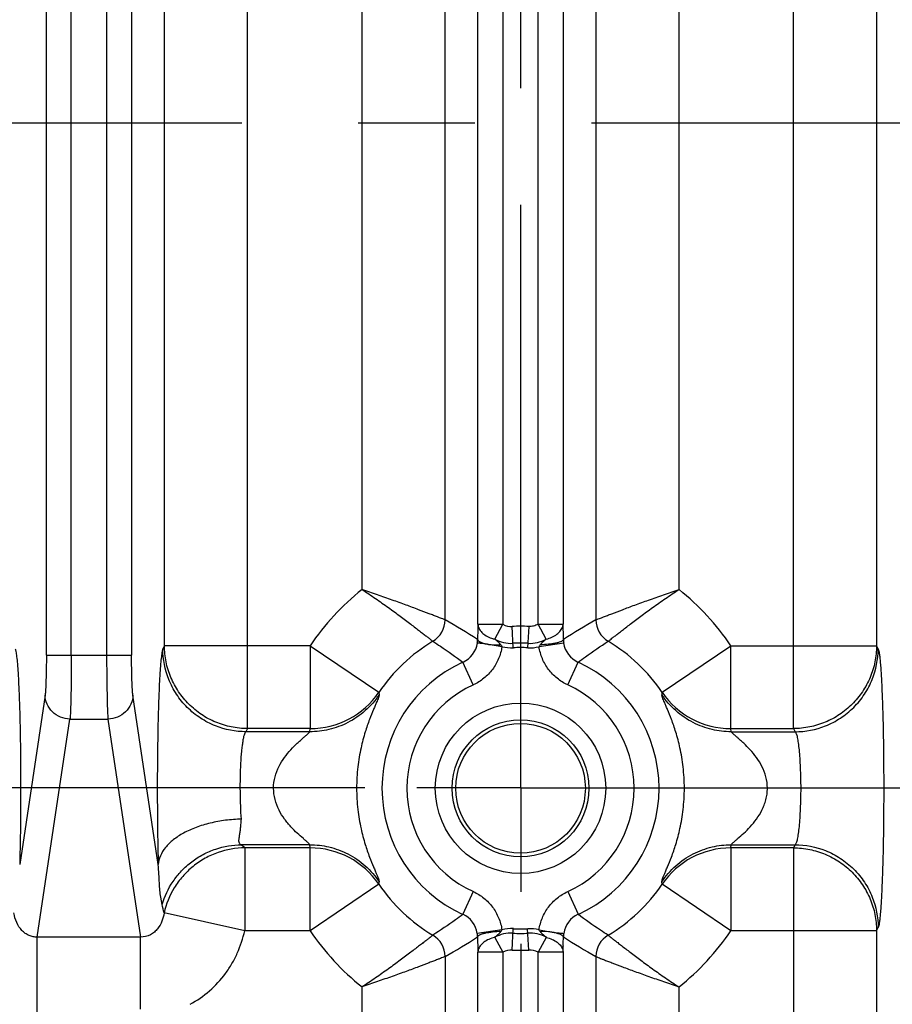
# Model space of a CAD drawing. Header units: inches. Extents: x 0 to 34, y 0 to 22.
# Tile 8 of 57: x 10.4 to 11.5, y 10 to 11.2. Entities that reach past the tile are written whole.
import ezdxf

# ---------------------------------------------------------------- set-up
doc = ezdxf.new("R2010")
doc.units = ezdxf.units.IN
doc.header["$LTSCALE"] = 1.87
doc.header["$MEASUREMENT"] = 0
doc.linetypes.add('CENTER', pattern=[0.6, 0.375, -0.075, 0.075, -0.075])
doc.layers.get('0').update_dxf_attribs({"linetype": 'CONTINUOUS'})
doc.layers.add('DEFAULT_1', color=7, linetype='CENTER')
doc.layers.add('DIMENSIONS', color=7, linetype='CONTINUOUS')
doc.styles.get("Standard").update_dxf_attribs({"font": 'txt', "width": 0.8})
doc.dimstyles.new('DIMSTYLE_1', dxfattribs={"dimtxt": 0.125, "dimasz": 0.18, "dimexe": 0.125, "dimexo": 0.0625, "dimgap": 0.09, "dimtad": 0, "dimtih": 1, "dimtoh": 1, "dimzin": 4, "dimdsep": 46, "dimtxsty": 'STANDARD', "dimblk": '_FILLED', "dimblk1": '_FILLED', "dimblk2": '_FILLED', "dimcen": 0.09, "dimadec": 0, "dimazin": 0, "dimtp": 0.01, "dimtm": 0.01, "dimtfac": 1, "dimtofl": 0, "dimtmove": 0, "dimatfit": 3, "dimldrblk": '_FILLED', "dimfxl": 1, "dimtolj": 1, "dimtzin": 4, "dimarcsym": 0})

# ---------------------------------------------------------------- blocks, each defined once
blk = doc.blocks.new('*D0')
at = {"layer": 'DIMENSIONS', "color": 2, "linetype": 'CONTINUOUS'}
blk.add_line((10.822, 10.2592), (8.101, 10.2592), dxfattribs=at)
at = {"layer": 'DIMENSIONS', "color": 2, "linetype": 'CONTINUOUS', "insert": (8.0385, 10.3217), "char_height": 0.125, "width": 1.025, "attachment_point": 3, "rotation": 0.0002, "line_spacing_factor": 0.9}
blk.add_mtext('.93{\\Ftxt.shx;\\W1.000000;\\H0.125000; }[23.7]', dxfattribs=at)
blk = doc.blocks.new('_FILLED')
at = {"color": 0, "linetype": 'BYBLOCK'}
blk.add_solid([(0, 0), (-1, 0.1736), (-1, -0.1736)], dxfattribs=at)
blk = doc.blocks.new('*D3')
at = {"layer": 'DIMENSIONS', "color": 2, "linetype": 'CONTINUOUS'}
blk.add_line((10.822, 11.8592), (8.101, 11.8592), dxfattribs=at)
at = {"layer": 'DIMENSIONS', "color": 2, "linetype": 'CONTINUOUS', "insert": (8.0385, 11.9217), "char_height": 0.125, "width": 1.125, "attachment_point": 3, "rotation": 0.0002, "line_spacing_factor": 0.9}
blk.add_mtext('2.53{\\Ftxt.shx;\\W1.000000;\\H0.125000; }[64.4]', dxfattribs=at)
blk = doc.blocks.new('*D6')
at = {"layer": 'DIMENSIONS', "color": 2, "linetype": 'CONTINUOUS'}
blk.add_line((11.0095, 10.0716), (11.0095, 8.6368), dxfattribs=at)
at = {"layer": 'DIMENSIONS', "color": 2, "linetype": 'CONTINUOUS', "insert": (10.947, 8.5743), "char_height": 0.125, "width": 1.125, "attachment_point": 3, "rotation": 90, "line_spacing_factor": 0.9}
blk.add_mtext('2.22{\\Ftxt.shx;\\W1.000000;\\H0.125000; }[56.4]', dxfattribs=at)
blk = doc.blocks.new('*D7')
at = {"layer": 'DIMENSIONS', "color": 2, "linetype": 'CONTINUOUS'}
blk.add_line((16.7205, 10.0716), (16.7205, 8.6368), dxfattribs=at)
at = {"layer": 'DIMENSIONS', "color": 2, "linetype": 'CONTINUOUS', "insert": (16.658, 8.5743), "char_height": 0.125, "width": 1.225, "attachment_point": 3, "rotation": 90, "line_spacing_factor": 0.9}
blk.add_mtext('7.93{\\Ftxt.shx;\\W1.000000;\\H0.125000; }[201.5]', dxfattribs=at)
blk = doc.blocks.new('*D8')
at = {"layer": 'DIMENSIONS', "color": 2, "linetype": 'CONTINUOUS'}
blk.add_line((22.9515, 10.0716), (22.9515, 8.6368), dxfattribs=at)
at = {"layer": 'DIMENSIONS', "color": 2, "linetype": 'CONTINUOUS', "insert": (22.889, 8.5743), "char_height": 0.125, "width": 1.325, "attachment_point": 3, "rotation": 90, "line_spacing_factor": 0.9}
blk.add_mtext('14.16{\\Ftxt.shx;\\W1.000000;\\H0.125000; }[359.7]', dxfattribs=at)
blk = doc.blocks.new('*D9')
at = {"layer": 'DIMENSIONS', "color": 2, "linetype": 'CONTINUOUS'}
blk.add_line((23.9905, 10.8716), (23.9905, 8.6368), dxfattribs=at)
at = {"layer": 'DIMENSIONS', "color": 2, "linetype": 'CONTINUOUS', "insert": (23.928, 8.5743), "char_height": 0.125, "width": 1.325, "attachment_point": 3, "rotation": 90, "line_spacing_factor": 0.9}
blk.add_mtext('15.20{\\Ftxt.shx;\\W1.000000;\\H0.125000; }[386.1]', dxfattribs=at)

msp = doc.modelspace()

# ---------------------------------------------------------------- linework, layer by layer
at = {"color": 7, "linetype": 'CONTINUOUS'}
for p, q in [((10.6808, 10.3305), (10.6808, 11.787)), ((11.3378, 10.3305), (11.3378, 11.787)), ((10.4388, 10.4188), (10.4388, 11.6987)), ((10.4688, 10.4188), (10.4688, 11.6987)), ((10.5113, 11.6987), (10.5113, 10.4188)), ((10.5413, 11.6987), (10.5413, 10.4188)), ((10.5809, 10.4301), (10.5809, 11.6874)), ((11.4377, 11.6874), (11.4377, 10.4301)), ((10.9185, 10.4612), (10.9185, 11.6563)), ((10.958, 10.4559), (10.958, 11.6616)), ((10.988, 11.6616), (10.988, 10.4559)), ((11.0306, 10.4559), (11.0306, 11.6616)), ((11.0605, 11.6616), (11.0605, 10.4559)), ((11.1001, 11.6563), (11.1001, 10.4612)), ((10.8186, 10.4977), (10.8186, 11.6198)), ((11.2, 11.6198), (11.2, 10.4977)), ((10.958, 10.4559), (10.988, 10.4559)), ((10.9783, 10.4381), (10.988, 10.4559)), ((11.0006, 10.4277), (10.9993, 10.4534)), ((11.0193, 10.4534), (11.0179, 10.4277)), ((11.0403, 10.4381), (11.0306, 10.4559)), ((11.0306, 10.4559), (11.0605, 10.4559)), ((11.0601, 10.4534), (11.0605, 10.4559)), ((11.0613, 10.4333), (11.0316, 10.429)), ((10.5809, 10.4301), (10.579, 10.4263)), ((10.7561, 10.4301), (10.5809, 10.4301)), ((10.7561, 10.4301), (10.7561, 10.3305)), ((10.7561, 10.4301), (10.8389, 10.3741)), ((10.9869, 10.429), (10.9709, 10.4318)), ((10.9709, 10.4318), (10.974, 10.4315)), ((11.1797, 10.3741), (11.2624, 10.4301)), ((11.2624, 10.3305), (11.2624, 10.4301)), ((11.2624, 10.4301), (11.4377, 10.4301)), ((11.4396, 10.4263), (11.4377, 10.4301)), ((10.4388, 10.4188), (10.5413, 10.4188)), ((10.9525, 10.3831), (10.9401, 10.4104)), ((11.0661, 10.3831), (11.0785, 10.4104)), ((10.4372, 10.3708), (10.4067, 10.1669)), ((10.5734, 10.1669), (10.5429, 10.3708)), ((10.8389, 10.3741), (10.8392, 10.3712)), ((10.4279, 10.0797), (10.4672, 10.342)), ((10.4672, 10.342), (10.5129, 10.342)), ((10.5129, 10.342), (10.5522, 10.0797)), ((10.6808, 10.3305), (10.6789, 10.3267)), ((10.7561, 10.3305), (10.6808, 10.3305)), ((10.7559, 10.3267), (10.7561, 10.3305)), ((11.2627, 10.3267), (11.2624, 10.3305)), ((11.2624, 10.3305), (11.3378, 10.3305)), ((11.3378, 10.3305), (11.3397, 10.3267)), ((10.7559, 10.3267), (10.6789, 10.3267)), ((11.2627, 10.3267), (11.3397, 10.3267)), ((10.7559, 10.1908), (10.6733, 10.1908)), ((10.6775, 10.187), (10.6733, 10.1908)), ((10.6775, 10.187), (10.6775, 10.0874)), ((10.7561, 10.187), (10.6775, 10.187)), ((10.7561, 10.187), (10.7559, 10.1908)), ((10.7561, 10.0874), (10.7561, 10.187)), ((11.2624, 10.187), (11.2627, 10.1908)), ((11.2624, 10.187), (11.2624, 10.0874)), ((11.3378, 10.187), (11.2624, 10.187)), ((11.2627, 10.1908), (11.3397, 10.1908)), ((11.3397, 10.1908), (11.3378, 10.187)), ((11.3378, 10.187), (11.3378, 9.4008)), ((10.8389, 10.1434), (10.7561, 10.0874)), ((11.1797, 10.1434), (11.1794, 10.1463)), ((11.2624, 10.0874), (11.1797, 10.1434)), ((10.578, 10.1189), (10.5764, 10.1276)), ((10.9525, 10.1344), (10.9401, 10.1071)), ((11.0661, 10.1344), (11.0785, 10.1071)), ((10.6775, 10.0874), (10.5804, 10.1088)), ((11.4377, 10.0874), (11.4396, 10.0912)), ((10.4279, 9.9837), (10.4279, 10.0797)), ((10.5522, 10.0797), (10.4279, 10.0797)), ((10.5522, 9.9931), (10.5522, 10.0797)), ((10.7561, 10.0874), (10.6775, 10.0874)), ((10.9869, 10.0885), (10.9573, 10.0842)), ((10.9783, 10.0794), (10.988, 10.0616)), ((10.9993, 10.0641), (11.0006, 10.0898)), ((11.0192, 10.0641), (11.0179, 10.0898)), ((11.0402, 10.0794), (11.0306, 10.0616)), ((11.0316, 10.0885), (11.0498, 10.0853)), ((11.0446, 10.086), (11.0328, 10.0863)), ((11.0498, 10.0853), (11.0446, 10.086)), ((11.4377, 10.0874), (11.2624, 10.0874)), ((11.4377, 10.0874), (11.4377, 9.4008)), ((10.9185, 10.0563), (10.9185, 9.8384)), ((10.9584, 10.0641), (10.958, 10.0616)), ((10.958, 9.8209), (10.958, 10.0616)), ((10.988, 10.0616), (10.958, 10.0616)), ((10.988, 10.0616), (10.988, 9.8209)), ((11.0306, 9.8209), (11.0306, 10.0616)), ((11.0605, 10.0616), (11.0306, 10.0616)), ((11.0601, 10.0641), (11.0605, 10.0616)), ((11.0605, 10.0616), (11.0605, 9.8209)), ((11.1001, 10.0563), (11.1001, 9.8383)), ((10.8186, 9.8641), (10.8186, 10.0198)), ((11.2, 10.0198), (11.2, 9.8641))]:
    msp.add_line(p, q, dxfattribs=at)
for radius in [0.1025, 0.0824, 0.078]:
    msp.add_circle((11.0093, 10.2587), radius, dxfattribs=at)
for centre, radius, start, end in [((11.0093, 10.2587), 0.3057, 128.5973, 145.9043), ((11.0093, 10.2587), 0.3057, 34.0957, 51.4013), ((10.8884, 10.4613), 0.0301, 300.9482, 359.8651), ((10.4964, 9.7171), 0.8555, 57.3768, 60.4388), ((11.5088, 9.7392), 0.8297, 119.5129, 122.6703), ((11.1302, 10.4613), 0.0301, 180.1435, 239.0499), ((11.773, 10.4298), 0.8154, 178.7227, 179.4524), ((11.6115, 10.4332), 0.6539, 178.525, 178.7005), ((11.5763, 10.4341), 0.6186, 178.1572, 178.5238), ((11.5722, 10.4342), 0.6145, 177.9746, 178.1566), ((10.9982, 10.4747), 0.0214, 241.4344, 272.9432), ((11.0093, 10.2587), 0.1949, 87.0699, 92.9292), ((10.3816, 10.4321), 0.6794, 0.463, 2.0069), ((11.0093, 10.2587), 0.2058, 120.8125, 145.9043), ((10.9277, 10.4377), 0.03, 294.4721, 351.7302), ((10.9228, 10.4383), 0.0349, 351.7879, 358.8871), ((10.9878, 10.4782), 0.0412, 251.253, 256.6187), ((10.9982, 10.4747), 0.0417, 241.4156, 272.9353), ((11.0203, 10.4748), 0.0418, 267.1127, 298.5279), ((11.0957, 10.4383), 0.0347, 181.1054, 188.2238), ((11.0909, 10.4377), 0.03, 188.2707, 245.5261), ((11.0093, 10.2587), 0.2058, 34.0957, 59.1864), ((10.9983, 10.4751), 0.0475, 256.1916, 272.8624), ((11.0093, 10.2587), 0.1746, 87.07, 92.9297), ((11.0093, 10.2587), 0.1692, 87.0698, 92.9302), ((11.0203, 10.475), 0.0474, 267.1276, 283.8149), ((11.0093, 10.2587), 0.1667, 114.5351, 245.4656), ((11.0093, 10.2587), 0.1667, 294.5351, 65.4656), ((11.0093, 10.2587), 0.1367, 114.5342, 245.4658), ((11.0093, 10.2587), 0.1367, 294.5342, 65.4658), ((10.7563, 10.4306), 0.1001, 269.9284, 325.6587), ((12.537, 10.2131), 1.3668, 173.2343, 173.3568), ((11.2623, 10.4306), 0.1001, 214.3408, 270.0716), ((10.7563, 10.0869), 0.1001, 34.3408, 90.0715), ((11.2623, 10.0869), 0.1001, 89.9284, 145.6587), ((9.4801, 10.3046), 1.3683, 353.2343, 353.3567), ((11.0093, 10.2587), 0.2058, 214.0957, 239.1864), ((11.0093, 10.2587), 0.2058, 300.8125, 325.9043), ((9.828, 9.9397), 0.7711, 12.6636, 13.4341), ((10.9277, 10.0799), 0.0299, 8.2247, 65.559), ((11.0909, 10.0799), 0.0299, 114.4395, 171.7761), ((11.0093, 10.2587), 0.3057, 214.0957, 231.4004), ((10.8884, 10.0562), 0.0301, 0.1405, 59.0454), ((10.5098, 10.7783), 0.8297, 299.5129, 302.6703), ((10.9229, 10.0792), 0.0347, 1.105, 8.2237), ((11.6355, 10.0853), 0.6779, 180.4617, 182.0086), ((10.9982, 10.0428), 0.0417, 87.0702, 118.5753), ((10.9983, 10.0425), 0.0474, 87.1275, 103.815), ((11.0093, 10.2587), 0.1746, 267.0698, 272.9302), ((11.0093, 10.2587), 0.1692, 267.0698, 272.9302), ((11.0203, 10.0424), 0.0474, 76.1878, 92.8678), ((11.0203, 10.0428), 0.0417, 61.4754, 92.9341), ((10.2479, 10.0876), 0.813, 358.7219, 359.4533), ((11.0958, 10.0792), 0.0349, 171.7874, 178.8877), ((11.5221, 10.8004), 0.8555, 237.3767, 240.4388), ((11.1302, 10.0562), 0.0301, 120.9482, 179.8651), ((11.0093, 10.2587), 0.3057, 308.5973, 325.9043), ((10.4424, 10.0834), 0.6186, 358.1572, 358.5242), ((10.4063, 10.0843), 0.6547, 358.5253, 358.701), ((10.9982, 10.0428), 0.0214, 87.0682, 118.561), ((11.0093, 10.2587), 0.1949, 267.0699, 272.9289), ((11.0203, 10.0428), 0.0214, 61.438, 92.9479), ((10.448, 10.0832), 0.613, 357.974, 358.1566)]:
    msp.add_arc(centre, radius, start, end, dxfattribs=at)
for points, knots in [([(10.8186, 10.4977), (10.8241, 10.4942), (10.8347, 10.4871), (10.85, 10.4763), (10.8642, 10.466), (10.8749, 10.4578), (10.8827, 10.4519), (10.8877, 10.4481), (10.8921, 10.4446), (10.8959, 10.4417), (10.899, 10.4393), (10.9013, 10.4375), (10.9027, 10.4364), (10.9035, 10.4358), (10.9038, 10.4356), (10.9039, 10.4355)], [0, 0, 0, 0, 0.184815, 0.364154, 0.531561, 0.681434, 0.748087, 0.808316, 0.861447, 0.90683, 0.943816, 0.971839, 0.99063, 0.996503, 1, 1, 1, 1]), ([(10.9185, 10.4612), (10.9182, 10.4614), (10.9173, 10.4617), (10.9154, 10.4625), (10.9126, 10.4636), (10.909, 10.465), (10.9045, 10.4667), (10.897, 10.4696), (10.886, 10.4738), (10.8712, 10.4793), (10.8547, 10.4852), (10.8369, 10.4914), (10.8247, 10.4955), (10.8186, 10.4977)], [0, 0, 0, 0, 0.009366, 0.028248, 0.056408, 0.093545, 0.139098, 0.192436, 0.31981, 0.469916, 0.637043, 0.815811, 1, 1, 1, 1]), ([(11.1001, 10.4612), (11.1004, 10.4614), (11.1013, 10.4617), (11.1032, 10.4625), (11.106, 10.4636), (11.1096, 10.465), (11.1141, 10.4667), (11.1216, 10.4696), (11.1326, 10.4738), (11.1473, 10.4793), (11.1639, 10.4852), (11.1816, 10.4914), (11.1938, 10.4955), (11.2, 10.4977)], [0, 0, 0, 0, 0.009331, 0.028221, 0.056409, 0.093573, 0.139141, 0.19247, 0.319761, 0.4698, 0.636965, 0.815795, 1, 1, 1, 1]), ([(11.1147, 10.4355), (11.1148, 10.4356), (11.1151, 10.4358), (11.1159, 10.4364), (11.1173, 10.4375), (11.1196, 10.4393), (11.1227, 10.4417), (11.1265, 10.4446), (11.1309, 10.4481), (11.1359, 10.4519), (11.1436, 10.4578), (11.1544, 10.466), (11.1685, 10.4763), (11.1838, 10.4871), (11.1945, 10.4942), (11.2, 10.4977)], [0, 0, 0, 0, 0.003495, 0.009365, 0.028151, 0.05617, 0.093152, 0.138532, 0.191661, 0.251887, 0.318539, 0.46841, 0.635822, 0.815176, 1, 1, 1, 1]), ([(10.958, 10.4559), (10.9581, 10.4542), (10.9592, 10.4505), (10.9627, 10.4458), (10.968, 10.4418), (10.9723, 10.44), (10.9746, 10.4392)], [0, 0, 0, 0, 0.210026, 0.442939, 0.706535, 1, 1, 1, 1]), ([(11.0306, 10.4559), (11.0289, 10.455), (11.0251, 10.4536), (11.0212, 10.4533), (11.0193, 10.4534)], [0, 0, 0, 0, 0.499997, 1, 1, 1, 1]), ([(11.0403, 10.4381), (11.0426, 10.4387), (11.0471, 10.4402), (11.0531, 10.4435), (11.0577, 10.4479), (11.0596, 10.4516), (11.0601, 10.4534)], [0, 0, 0, 0, 0.27465, 0.542213, 0.785121, 1, 1, 1, 1]), ([(10.9039, 10.4355), (10.9069, 10.4335), (10.9192, 10.4255), (10.9312, 10.417), (10.9401, 10.4104)], [0, 0, 0, 0, 0.248209, 1, 1, 1, 1]), ([(10.9709, 10.4318), (10.97, 10.4319), (10.9682, 10.4322), (10.9656, 10.4325), (10.9633, 10.4328), (10.9614, 10.433), (10.9598, 10.4331), (10.9587, 10.4332), (10.9581, 10.4332), (10.9577, 10.4333), (10.9575, 10.4333), (10.9573, 10.4333), (10.9573, 10.4333)], [0, 0, 0, 0, 0.208944, 0.398973, 0.566718, 0.70955, 0.825777, 0.913773, 0.946752, 0.972185, 0.989939, 1, 1, 1, 1]), ([(10.9576, 10.4376), (10.9577, 10.4374), (10.958, 10.4367), (10.9592, 10.4355), (10.9618, 10.4341), (10.9659, 10.4328), (10.9691, 10.4321), (10.9709, 10.4318)], [0, 0, 0, 0, 0.057376, 0.132343, 0.342816, 0.635412, 1, 1, 1, 1]), ([(10.9858, 10.4312), (10.9852, 10.4318), (10.984, 10.4331), (10.9815, 10.4354), (10.9796, 10.437), (10.9783, 10.4381)], [0, 0, 0, 0, 0.251349, 0.501096, 1, 1, 1, 1]), ([(11.0403, 10.4381), (11.0396, 10.4376), (11.0383, 10.4365), (11.0364, 10.4348), (11.0345, 10.4331), (11.0334, 10.4318), (11.0328, 10.4312)], [0, 0, 0, 0, 0.249486, 0.498882, 0.748664, 1, 1, 1, 1]), ([(11.0609, 10.4376), (11.0609, 10.4372), (11.0603, 10.4366), (11.0595, 10.4359), (11.058, 10.4351), (11.0557, 10.4341), (11.0521, 10.4332), (11.0479, 10.4324), (11.0413, 10.4316), (11.0363, 10.4313), (11.0328, 10.4312)], [0, 0, 0, 0, 0.044853, 0.076056, 0.113892, 0.21012, 0.333974, 0.48358, 0.650989, 1, 1, 1, 1]), ([(11.0785, 10.4104), (11.0815, 10.4126), (11.0933, 10.4213), (11.1055, 10.4295), (11.1147, 10.4355)], [0, 0, 0, 0, 0.251945, 1, 1, 1, 1]), ([(10.4012, 10.4263), (10.4014, 10.4259), (10.4017, 10.4248), (10.4022, 10.4228), (10.4026, 10.4202), (10.4032, 10.4153), (10.404, 10.4077), (10.4048, 10.3966), (10.4055, 10.3833), (10.4061, 10.3679), (10.4067, 10.3507), (10.4072, 10.332), (10.4075, 10.3121), (10.4078, 10.2841), (10.4079, 10.2486), (10.4076, 10.207), (10.407, 10.1799), (10.4067, 10.1669)], [0, 0, 0, 0, 0.005426, 0.013262, 0.023571, 0.036387, 0.069586, 0.112411, 0.164063, 0.223658, 0.290222, 0.362703, 0.439874, 0.520466, 0.686538, 0.849964, 1, 1, 1, 1]), ([(10.579, 10.4263), (10.5788, 10.4259), (10.5784, 10.4248), (10.578, 10.4228), (10.5775, 10.4201), (10.5769, 10.4153), (10.5761, 10.4077), (10.5754, 10.3966), (10.5746, 10.3833), (10.574, 10.3679), (10.5734, 10.3507), (10.5728, 10.325), (10.5723, 10.2907), (10.5722, 10.2485), (10.5725, 10.207), (10.5731, 10.1799), (10.5734, 10.1669)], [0, 0, 0, 0, 0.005469, 0.013312, 0.023605, 0.036395, 0.069562, 0.112395, 0.164061, 0.223661, 0.290225, 0.362709, 0.520477, 0.686559, 0.849973, 1, 1, 1, 1]), ([(10.6789, 10.3267), (10.6664, 10.3267), (10.647, 10.3305), (10.6238, 10.3426), (10.6078, 10.3555), (10.5949, 10.3714), (10.5828, 10.3945), (10.579, 10.4139), (10.579, 10.4263)], [0, 0, 0, 0, 0.239725, 0.368829, 0.500468, 0.63203, 0.76092, 1, 1, 1, 1]), ([(10.6808, 10.3305), (10.6742, 10.3305), (10.6612, 10.3319), (10.6424, 10.3376), (10.625, 10.3469), (10.6098, 10.3594), (10.5973, 10.3745), (10.588, 10.3918), (10.5822, 10.4106), (10.5809, 10.4236), (10.5809, 10.4301)], [0, 0, 0, 0, 0.124969, 0.250224, 0.375349, 0.500456, 0.625494, 0.750422, 0.87538, 1, 1, 1, 1]), ([(10.9869, 10.429), (10.9862, 10.4241), (10.9835, 10.4144), (10.9761, 10.4013), (10.9656, 10.3905), (10.957, 10.3852), (10.9525, 10.3831)], [0, 0, 0, 0, 0.249915, 0.500001, 0.750083, 1, 1, 1, 1]), ([(10.974, 10.4315), (10.9759, 10.4313), (10.9798, 10.4312), (10.9837, 10.4312), (10.9858, 10.4312)], [0, 0, 0, 0, 0.486355, 1, 1, 1, 1]), ([(10.9858, 10.4312), (10.9862, 10.4307), (10.9867, 10.43), (10.9869, 10.4292), (10.9869, 10.429)], [0, 0, 0, 0, 0.748335, 1, 1, 1, 1]), ([(11.0328, 10.4312), (11.0325, 10.4309), (11.032, 10.4302), (11.0317, 10.4294), (11.0316, 10.429)], [0, 0, 0, 0, 0.499358, 1, 1, 1, 1]), ([(11.0661, 10.3831), (11.0616, 10.3852), (11.053, 10.3905), (11.0425, 10.4013), (11.035, 10.4144), (11.0324, 10.4241), (11.0316, 10.429)], [0, 0, 0, 0, 0.249918, 0.499999, 0.750085, 1, 1, 1, 1]), ([(11.4377, 10.4301), (11.4377, 10.4236), (11.4364, 10.4106), (11.4306, 10.3918), (11.4213, 10.3745), (11.4088, 10.3594), (11.3936, 10.3469), (11.3762, 10.3376), (11.3574, 10.3319), (11.3443, 10.3305), (11.3378, 10.3305)], [0, 0, 0, 0, 0.12462, 0.249578, 0.374506, 0.499544, 0.624651, 0.749776, 0.875031, 1, 1, 1, 1]), ([(11.3397, 10.3267), (11.3522, 10.3267), (11.3716, 10.3305), (11.3947, 10.3426), (11.4107, 10.3555), (11.4237, 10.3714), (11.4358, 10.3945), (11.4396, 10.4139), (11.4396, 10.4263)], [0, 0, 0, 0, 0.239724, 0.368829, 0.500468, 0.63203, 0.76092, 1, 1, 1, 1]), ([(11.4396, 10.4263), (11.4398, 10.426), (11.44, 10.4253), (11.4405, 10.4234), (11.4411, 10.4203), (11.4417, 10.4154), (11.4423, 10.4092), (11.4429, 10.4017), (11.4434, 10.393), (11.4439, 10.3831), (11.4446, 10.3678), (11.4453, 10.3466), (11.4459, 10.319), (11.4462, 10.2894), (11.4464, 10.2587), (11.4462, 10.2281), (11.4459, 10.1984), (11.4453, 10.1709), (11.4446, 10.1497), (11.4439, 10.1344), (11.4434, 10.1245), (11.4429, 10.1158), (11.4423, 10.1083), (11.4417, 10.1021), (11.4411, 10.0972), (11.4405, 10.0941), (11.44, 10.0922), (11.4398, 10.0915), (11.4396, 10.0912)], [0, 0, 0, 0, 0.002873, 0.006691, 0.017245, 0.031767, 0.050312, 0.072793, 0.098968, 0.128585, 0.161383, 0.235333, 0.318347, 0.407598, 0.500014, 0.592429, 0.681678, 0.76469, 0.838635, 0.87143, 0.901043, 0.927215, 0.949693, 0.968238, 0.982761, 0.993315, 0.997131, 1, 1, 1, 1]), ([(10.4388, 10.4188), (10.4388, 10.4135), (10.4387, 10.4035), (10.4384, 10.3898), (10.438, 10.38), (10.4376, 10.374), (10.4374, 10.3717), (10.4372, 10.3708)], [0, 0, 0, 0, 0.328898, 0.625146, 0.855384, 0.938706, 1, 1, 1, 1]), ([(10.4688, 10.4188), (10.4688, 10.4103), (10.4687, 10.3943), (10.4685, 10.3751), (10.4681, 10.3616), (10.4679, 10.3535), (10.4676, 10.3472), (10.4674, 10.3435), (10.4672, 10.342)], [0, 0, 0, 0, 0.329385, 0.624943, 0.750282, 0.85636, 0.940331, 1, 1, 1, 1]), ([(10.5113, 10.4188), (10.5113, 10.4103), (10.5114, 10.3943), (10.5117, 10.3751), (10.512, 10.3616), (10.5122, 10.3535), (10.5125, 10.3472), (10.5128, 10.3435), (10.5129, 10.342)], [0, 0, 0, 0, 0.329386, 0.624942, 0.750281, 0.85636, 0.940331, 1, 1, 1, 1]), ([(10.5429, 10.3708), (10.5427, 10.3717), (10.5425, 10.374), (10.5421, 10.38), (10.5417, 10.3898), (10.5414, 10.4035), (10.5413, 10.4135), (10.5413, 10.4188)], [0, 0, 0, 0, 0.06128, 0.144607, 0.374849, 0.671095, 1, 1, 1, 1]), ([(10.4672, 10.342), (10.4633, 10.342), (10.4556, 10.3436), (10.4457, 10.3499), (10.4389, 10.3595), (10.4373, 10.367), (10.4372, 10.3708)], [0, 0, 0, 0, 0.254126, 0.506419, 0.754974, 1, 1, 1, 1]), ([(10.5429, 10.3708), (10.5428, 10.367), (10.5412, 10.3595), (10.5344, 10.3499), (10.5246, 10.3436), (10.5168, 10.342), (10.5129, 10.342)], [0, 0, 0, 0, 0.245035, 0.493587, 0.745877, 1, 1, 1, 1]), ([(10.8392, 10.3712), (10.8345, 10.3642), (10.8232, 10.3513), (10.8024, 10.3369), (10.7794, 10.3286), (10.7635, 10.3267), (10.7559, 10.3267)], [0, 0, 0, 0, 0.259113, 0.517047, 0.765705, 1, 1, 1, 1]), ([(10.8392, 10.3712), (10.8392, 10.3707), (10.8389, 10.3696), (10.838, 10.3666), (10.8364, 10.3627), (10.8344, 10.3579), (10.8314, 10.3511), (10.8272, 10.3406), (10.8219, 10.3253), (10.8168, 10.3063), (10.8138, 10.288), (10.8123, 10.2717), (10.8119, 10.2545), (10.813, 10.2338), (10.8169, 10.2112), (10.8219, 10.1922), (10.8272, 10.1769), (10.8314, 10.1664), (10.8344, 10.1596), (10.8364, 10.1548), (10.838, 10.1509), (10.8389, 10.1479), (10.8392, 10.1468), (10.8392, 10.1463)], [0, 0, 0, 0, 0.006211, 0.014773, 0.041033, 0.059588, 0.081809, 0.136678, 0.205574, 0.28991, 0.389607, 0.444063, 0.500163, 0.61082, 0.710306, 0.794378, 0.863306, 0.918209, 0.940479, 0.959091, 0.985303, 0.993797, 1, 1, 1, 1]), ([(11.2627, 10.3267), (11.255, 10.3267), (11.2392, 10.3286), (11.2162, 10.3369), (11.1954, 10.3513), (11.1841, 10.3642), (11.1794, 10.3712)], [0, 0, 0, 0, 0.234293, 0.482949, 0.740884, 1, 1, 1, 1]), ([(11.1794, 10.1463), (11.1794, 10.1468), (11.1796, 10.1479), (11.1802, 10.1498), (11.1812, 10.1524), (11.1825, 10.1556), (11.1842, 10.1596), (11.1871, 10.1664), (11.1914, 10.1769), (11.1967, 10.1922), (11.2017, 10.2112), (11.2048, 10.2296), (11.2062, 10.2458), (11.2067, 10.263), (11.2055, 10.2837), (11.2017, 10.3063), (11.1967, 10.3253), (11.1914, 10.3406), (11.1871, 10.3511), (11.1842, 10.3579), (11.1821, 10.3627), (11.1806, 10.3666), (11.1796, 10.3696), (11.1794, 10.3707), (11.1794, 10.3712)], [0, 0, 0, 0, 0.006164, 0.014701, 0.026142, 0.040986, 0.05958, 0.081844, 0.13675, 0.205618, 0.289938, 0.389633, 0.444087, 0.500186, 0.610842, 0.710331, 0.79443, 0.86335, 0.918211, 0.940462, 0.959069, 0.985312, 0.993814, 1, 1, 1, 1]), ([(10.6734, 10.2215), (10.673, 10.2268), (10.6725, 10.2378), (10.6721, 10.2546), (10.6722, 10.2718), (10.6728, 10.288), (10.6736, 10.3006), (10.6746, 10.3093), (10.6753, 10.3147), (10.6761, 10.3192), (10.6769, 10.3226), (10.6776, 10.3249), (10.6783, 10.3261), (10.6787, 10.3266), (10.6789, 10.3267)], [0, 0, 0, 0, 0.149135, 0.312052, 0.477317, 0.634231, 0.772626, 0.831963, 0.883524, 0.92649, 0.960233, 0.984573, 0.993317, 1, 1, 1, 1]), ([(10.7559, 10.1908), (10.7556, 10.1911), (10.7548, 10.192), (10.7532, 10.1936), (10.7508, 10.1957), (10.7466, 10.1994), (10.7403, 10.2047), (10.7341, 10.211), (10.7291, 10.2168), (10.724, 10.2233), (10.7159, 10.2363), (10.7109, 10.2544), (10.7134, 10.2725), (10.7183, 10.2851), (10.7251, 10.2958), (10.7326, 10.305), (10.7392, 10.3117), (10.7444, 10.3162), (10.7478, 10.3192), (10.7508, 10.3218), (10.7532, 10.3239), (10.7548, 10.3255), (10.7556, 10.3264), (10.7559, 10.3267)], [0, 0, 0, 0, 0.007792, 0.021517, 0.040698, 0.064695, 0.122824, 0.188671, 0.223808, 0.260296, 0.336665, 0.499647, 0.582822, 0.663388, 0.739685, 0.81121, 0.877156, 0.907572, 0.935276, 0.959237, 0.978471, 0.992266, 1, 1, 1, 1]), ([(11.2627, 10.1908), (11.2635, 10.1917), (11.2651, 10.1933), (11.2678, 10.1957), (11.272, 10.1994), (11.2783, 10.2048), (11.286, 10.2125), (11.2935, 10.2217), (11.2991, 10.2305), (11.3026, 10.2385), (11.3047, 10.245), (11.3061, 10.2518), (11.3067, 10.2611), (11.3051, 10.2725), (11.3003, 10.285), (11.2935, 10.2958), (11.286, 10.305), (11.2793, 10.3116), (11.2742, 10.3162), (11.2707, 10.3192), (11.2678, 10.3218), (11.2655, 10.3239), (11.2638, 10.3255), (11.263, 10.3264), (11.2627, 10.3267)], [0, 0, 0, 0, 0.021709, 0.040807, 0.064651, 0.122662, 0.188549, 0.260012, 0.336293, 0.376013, 0.416836, 0.458406, 0.500227, 0.583317, 0.663706, 0.739891, 0.811262, 0.877303, 0.907716, 0.935301, 0.959095, 0.978214, 0.992042, 1, 1, 1, 1]), ([(11.3397, 10.3267), (11.34, 10.3265), (11.3405, 10.3257), (11.3412, 10.3243), (11.3418, 10.3223), (11.3426, 10.3186), (11.3436, 10.3127), (11.3445, 10.3044), (11.3453, 10.2944), (11.3459, 10.2832), (11.3463, 10.2712), (11.3465, 10.2587), (11.3463, 10.2463), (11.3459, 10.2342), (11.3453, 10.2231), (11.3445, 10.2131), (11.3436, 10.2047), (11.3426, 10.1989), (11.3418, 10.1952), (11.3411, 10.1932), (11.3405, 10.1918), (11.34, 10.191), (11.3397, 10.1908)], [0, 0, 0, 0, 0.007881, 0.019232, 0.034317, 0.053175, 0.101869, 0.163894, 0.23736, 0.319765, 0.408357, 0.500081, 0.591799, 0.680381, 0.762764, 0.836205, 0.898202, 0.946867, 0.965714, 0.980786, 0.992125, 1, 1, 1, 1]), ([(10.6734, 10.2215), (10.667, 10.2214), (10.6544, 10.2205), (10.6362, 10.2172), (10.6192, 10.2121), (10.6042, 10.2054), (10.5917, 10.1973), (10.582, 10.1881), (10.5756, 10.1779), (10.5737, 10.1705), (10.5734, 10.1669)], [0, 0, 0, 0, 0.155579, 0.308103, 0.452999, 0.587233, 0.708724, 0.816828, 0.912733, 1, 1, 1, 1]), ([(10.6733, 10.1908), (10.6727, 10.191), (10.6715, 10.1918), (10.6705, 10.194), (10.6705, 10.1963), (10.6707, 10.1984), (10.6711, 10.201), (10.6718, 10.2048), (10.6724, 10.2098), (10.6729, 10.2155), (10.6732, 10.2194), (10.6734, 10.2215)], [0, 0, 0, 0, 0.060881, 0.129188, 0.216448, 0.269747, 0.329598, 0.467415, 0.626587, 0.804882, 1, 1, 1, 1]), ([(10.578, 10.1189), (10.581, 10.1287), (10.5878, 10.1431), (10.6011, 10.1597), (10.6134, 10.1707), (10.6273, 10.1796), (10.647, 10.188), (10.6629, 10.1907), (10.6733, 10.1908)], [0, 0, 0, 0, 0.241209, 0.36844, 0.497706, 0.627295, 0.755434, 1, 1, 1, 1]), ([(10.6775, 10.187), (10.6667, 10.1869), (10.65, 10.184), (10.6295, 10.1749), (10.615, 10.1652), (10.6025, 10.1531), (10.5891, 10.135), (10.5828, 10.1193), (10.5804, 10.1088)], [0, 0, 0, 0, 0.241951, 0.369866, 0.499747, 0.629668, 0.757692, 1, 1, 1, 1]), ([(10.7559, 10.1908), (10.7635, 10.1908), (10.7794, 10.1889), (10.8024, 10.1806), (10.8232, 10.1662), (10.8345, 10.1533), (10.8392, 10.1463)], [0, 0, 0, 0, 0.234301, 0.48296, 0.740891, 1, 1, 1, 1]), ([(11.1794, 10.1463), (11.1841, 10.1533), (11.1954, 10.1662), (11.2162, 10.1806), (11.2392, 10.1889), (11.255, 10.1908), (11.2627, 10.1908)], [0, 0, 0, 0, 0.259113, 0.517046, 0.765704, 1, 1, 1, 1]), ([(11.3378, 10.187), (11.3443, 10.187), (11.3574, 10.1856), (11.3762, 10.1799), (11.3936, 10.1706), (11.4088, 10.1581), (11.4213, 10.143), (11.4306, 10.1257), (11.4364, 10.1069), (11.4377, 10.0939), (11.4377, 10.0874)], [0, 0, 0, 0, 0.124969, 0.250224, 0.375349, 0.500456, 0.625494, 0.750422, 0.87538, 1, 1, 1, 1]), ([(11.3397, 10.1908), (11.3522, 10.1908), (11.3716, 10.187), (11.3947, 10.1749), (11.4107, 10.162), (11.4237, 10.1461), (11.4358, 10.123), (11.4396, 10.1036), (11.4396, 10.0912)], [0, 0, 0, 0, 0.23972, 0.368822, 0.500462, 0.632024, 0.760916, 1, 1, 1, 1]), ([(10.5764, 10.1276), (10.5759, 10.1303), (10.5753, 10.1361), (10.5747, 10.1453), (10.5742, 10.1557), (10.5738, 10.163), (10.5734, 10.1669)], [0, 0, 0, 0, 0.207937, 0.440421, 0.703833, 1, 1, 1, 1]), ([(10.9525, 10.1344), (10.957, 10.1323), (10.9656, 10.127), (10.9761, 10.1162), (10.9835, 10.1031), (10.9862, 10.0934), (10.9869, 10.0885)], [0, 0, 0, 0, 0.249918, 0.499999, 0.750085, 1, 1, 1, 1]), ([(11.0316, 10.0885), (11.0324, 10.0934), (11.035, 10.1031), (11.0425, 10.1162), (11.053, 10.127), (11.0616, 10.1323), (11.0661, 10.1344)], [0, 0, 0, 0, 0.249915, 0.500001, 0.750083, 1, 1, 1, 1]), ([(10.4279, 10.0797), (10.4262, 10.0797), (10.4228, 10.0799), (10.4178, 10.0815), (10.4132, 10.0841), (10.4077, 10.0889), (10.4025, 10.0972), (10.4003, 10.1048), (10.3998, 10.1088)], [0, 0, 0, 0, 0.115324, 0.231088, 0.349089, 0.47054, 0.726373, 1, 1, 1, 1]), ([(10.5804, 10.1088), (10.5799, 10.1054), (10.5782, 10.0987), (10.5739, 10.0909), (10.5688, 10.0855), (10.5624, 10.081), (10.5562, 10.0796), (10.5522, 10.0797)], [0, 0, 0, 0, 0.229503, 0.469187, 0.595711, 0.7274, 1, 1, 1, 1]), ([(10.9401, 10.1071), (10.9371, 10.1049), (10.9253, 10.0962), (10.9131, 10.088), (10.9039, 10.082)], [0, 0, 0, 0, 0.251945, 1, 1, 1, 1]), ([(11.1147, 10.082), (11.1116, 10.084), (11.0994, 10.092), (11.0873, 10.1005), (11.0785, 10.1071)], [0, 0, 0, 0, 0.248209, 1, 1, 1, 1]), ([(10.3026, 10.0874), (10.3044, 10.0803), (10.3087, 10.0663), (10.3182, 10.0464), (10.331, 10.0284), (10.3466, 10.0129), (10.3647, 10.0002), (10.3912, 9.9876), (10.4133, 9.984), (10.4279, 9.9837)], [0, 0, 0, 0, 0.125066, 0.250171, 0.375181, 0.500395, 0.625628, 0.750653, 1, 1, 1, 1]), ([(10.6117, 9.9989), (10.62, 10.0034), (10.6358, 10.0142), (10.6519, 10.0318), (10.6623, 10.0477), (10.6709, 10.0646), (10.6753, 10.0782), (10.6775, 10.0874)], [0, 0, 0, 0, 0.250095, 0.500014, 0.6251, 0.750228, 1, 1, 1, 1]), ([(10.9039, 10.082), (10.9038, 10.0819), (10.9035, 10.0817), (10.9027, 10.0811), (10.9013, 10.08), (10.899, 10.0782), (10.8959, 10.0758), (10.8921, 10.0729), (10.8877, 10.0694), (10.8827, 10.0656), (10.8749, 10.0597), (10.8642, 10.0515), (10.85, 10.0412), (10.8347, 10.0304), (10.8241, 10.0233), (10.8186, 10.0198)], [0, 0, 0, 0, 0.003495, 0.009365, 0.028151, 0.05617, 0.093153, 0.138534, 0.191663, 0.251889, 0.31854, 0.468412, 0.635823, 0.815177, 1, 1, 1, 1]), ([(10.9858, 10.0863), (10.9824, 10.0863), (10.9773, 10.0859), (10.9708, 10.0851), (10.9665, 10.0843), (10.963, 10.0834), (10.9606, 10.0825), (10.9591, 10.0816), (10.9582, 10.081), (10.9577, 10.0803), (10.9576, 10.0799)], [0, 0, 0, 0, 0.346377, 0.513294, 0.663008, 0.78754, 0.884718, 0.923019, 0.954625, 1, 1, 1, 1]), ([(10.9783, 10.0794), (10.9759, 10.0788), (10.9712, 10.0773), (10.9652, 10.0738), (10.9607, 10.0694), (10.9589, 10.0659), (10.9584, 10.0641)], [0, 0, 0, 0, 0.289462, 0.555102, 0.790728, 1, 1, 1, 1]), ([(10.9783, 10.0794), (10.9796, 10.0805), (10.9822, 10.0827), (10.9846, 10.0851), (10.9858, 10.0863)], [0, 0, 0, 0, 0.498792, 1, 1, 1, 1]), ([(10.9858, 10.0863), (10.986, 10.0866), (10.9865, 10.0873), (10.9869, 10.0881), (10.9869, 10.0885)], [0, 0, 0, 0, 0.499358, 1, 1, 1, 1]), ([(11.0328, 10.0863), (11.0324, 10.0868), (11.0319, 10.0875), (11.0317, 10.0883), (11.0316, 10.0885)], [0, 0, 0, 0, 0.74834, 1, 1, 1, 1]), ([(11.0328, 10.0863), (11.0334, 10.0857), (11.0345, 10.0845), (11.0364, 10.0827), (11.0383, 10.0811), (11.0396, 10.08), (11.0402, 10.0794)], [0, 0, 0, 0, 0.251398, 0.501226, 0.750639, 1, 1, 1, 1]), ([(11.0403, 10.0794), (11.0427, 10.0788), (11.0473, 10.0773), (11.0534, 10.0738), (11.0579, 10.0694), (11.0597, 10.0659), (11.0601, 10.0641)], [0, 0, 0, 0, 0.28945, 0.555084, 0.790715, 1, 1, 1, 1]), ([(11.0498, 10.0853), (11.0506, 10.0852), (11.0521, 10.085), (11.0543, 10.0848), (11.0562, 10.0845), (11.0578, 10.0844), (11.0592, 10.0843), (11.0602, 10.0842), (11.0608, 10.0842), (11.0611, 10.0842), (11.0613, 10.0842), (11.0613, 10.0842)], [0, 0, 0, 0, 0.210544, 0.400824, 0.568063, 0.71011, 0.825588, 0.913152, 0.971608, 0.989586, 1, 1, 1, 1]), ([(11.0498, 10.0853), (11.0513, 10.0851), (11.054, 10.0844), (11.0571, 10.0832), (11.059, 10.0822), (11.0601, 10.0813), (11.0608, 10.0804), (11.0609, 10.0799)], [0, 0, 0, 0, 0.361646, 0.652093, 0.767843, 0.863627, 1, 1, 1, 1]), ([(11.1147, 10.082), (11.1148, 10.0819), (11.1151, 10.0817), (11.1159, 10.0811), (11.1173, 10.08), (11.1196, 10.0782), (11.1227, 10.0758), (11.1265, 10.0729), (11.1328, 10.068), (11.142, 10.061), (11.1544, 10.0515), (11.1685, 10.0412), (11.1838, 10.0304), (11.1945, 10.0233), (11.2, 10.0198)], [0, 0, 0, 0, 0.003485, 0.009352, 0.028143, 0.056178, 0.093176, 0.138565, 0.191697, 0.318563, 0.468417, 0.635819, 0.815176, 1, 1, 1, 1]), ([(10.9185, 10.0563), (10.9182, 10.0561), (10.9173, 10.0558), (10.9154, 10.055), (10.9126, 10.0539), (10.909, 10.0525), (10.9045, 10.0508), (10.897, 10.0479), (10.886, 10.0437), (10.8712, 10.0382), (10.8547, 10.0323), (10.8369, 10.0261), (10.8247, 10.022), (10.8186, 10.0198)], [0, 0, 0, 0, 0.009331, 0.028221, 0.056409, 0.093573, 0.139141, 0.192471, 0.319763, 0.469802, 0.636966, 0.815796, 1, 1, 1, 1]), ([(11.1001, 10.0563), (11.1004, 10.0561), (11.1013, 10.0557), (11.1032, 10.055), (11.106, 10.0539), (11.1096, 10.0525), (11.1141, 10.0508), (11.1216, 10.0479), (11.1326, 10.0437), (11.1474, 10.0382), (11.1639, 10.0323), (11.1816, 10.0261), (11.1938, 10.022), (11.2, 10.0198)], [0, 0, 0, 0, 0.009366, 0.028248, 0.056408, 0.093545, 0.139098, 0.192436, 0.31981, 0.469916, 0.637043, 0.815811, 1, 1, 1, 1])]:
    msp.add_open_spline(points, degree=3, knots=knots, dxfattribs=at)
at = {"layer": 'DEFAULT_1', "color": 7, "linetype": 'CENTER'}
for p, q in [((11.0095, 10.2592), (11.0095, 11.7341)), ((9.9726, 11.0592), (16.5955, 11.0592)), ((11.0095, 10.2592), (10.8845, 10.2592)), ((11.0095, 10.2592), (11.0095, 10.1341)), ((11.0095, 10.2592), (16.5955, 10.2592))]:
    msp.add_line(p, q, dxfattribs=at)

# ---------------------------------------------------------------- dimensions: what is measured, and where the dimension line sits
at = {"layer": 'DIMENSIONS', "color": 2, "linetype": 'CONTINUOUS'}
for feature_location, offset, dtype, origin, picture, middle in [((10.822, 11.8592), (-2.721, 0), 0, (10.8845, 9.3243), '*D3', (7.476, 11.8592)), ((23.9905, 10.8716), (0, -2.2347), 1, (8.7885, 10.9341), '*D9', (23.9905, 7.9118)), ((10.822, 10.2592), (-2.721, 0), 0, (14.1204, 9.3243), '*D0', (7.526, 10.2592)), ((11.0095, 10.0716), (0, -1.4348), 1, (8.7885, 10.1341), '*D6', (11.0095, 8.0118)), ((16.7205, 10.0716), (0, -1.4348), 1, (8.7885, 10.1341), '*D7', (16.7205, 7.9618)), ((22.9515, 10.0716), (0, -1.4347), 1, (8.7885, 10.1341), '*D8', (22.9515, 7.9118))]:
    dim = msp.add_ordinate_dim(feature_location=feature_location, offset=offset, dtype=dtype, origin=origin, dimstyle='DIMSTYLE_1', override={"dimtad": 1, "dimtih": 0, "dimtoh": 0}, dxfattribs=at)
    dim.commit()
    dim.dimension.update_dxf_attribs({"geometry": picture, "text_midpoint": middle})

doc.saveas('drawing.dxf')
